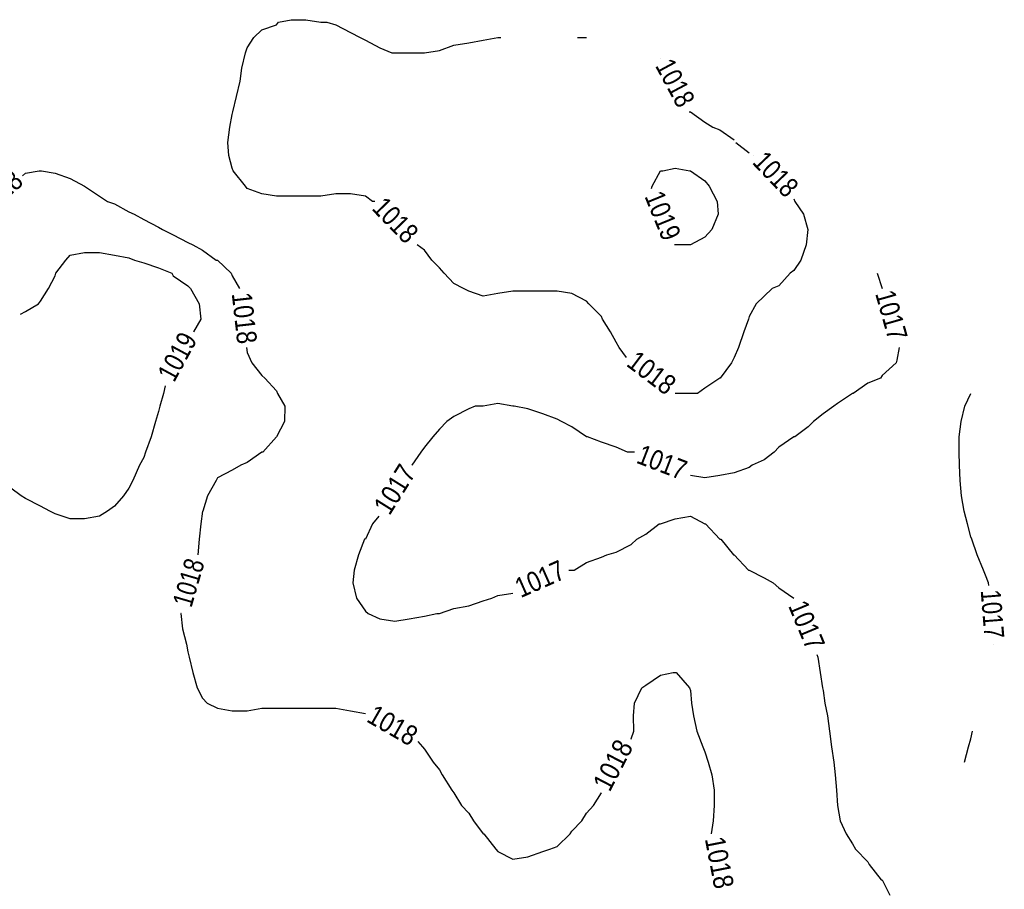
# Model space of a CAD drawing. Extents: x 628896 to 629881, y 4519192 to 4520125.
# Tile 11 of 12: x 629331 to 629523, y 4519802 to 4519972. Entities that reach past the tile are written whole.
import ezdxf
from ezdxf.enums import TextEntityAlignment as Align

# ---------------------------------------------------------------- set-up
doc = ezdxf.new("R2010")
doc.units = 0

msp = doc.modelspace()

# ---------------------------------------------------------------- linework, layer by layer
at = {"layer": 'GSLAYER', "linetype": 'CONTINUOUS', "flags": 128}
for points in [[(629400.125, 4519936.5), (629398.75, 4519937.5), (629395.8125, 4519938), (629392.9375, 4519938), (629390.0625, 4519937.5), (629387.125, 4519937.5), (629384.25, 4519937.5), (629381.375, 4519937.5), (629378.5, 4519938), (629375.625, 4519939), (629375.3125, 4519939.5), (629372.9375, 4519942.5), (629372.75, 4519943), (629372.0625, 4519945.5), (629371.875, 4519948), (629372.25, 4519951), (629372.75, 4519953.5), (629372.875, 4519954), (629373.5625, 4519957), (629374.25, 4519960), (629374.625, 4519962.5), (629375.3125, 4519965.5), (629375.625, 4519966.5), (629376.9375, 4519968.5), (629378.5, 4519970), (629381.375, 4519971), (629381.75, 4519971.5), (629384.25, 4519972), (629387.125, 4519972), (629390.0625, 4519971.5), (629391.1875, 4519971.5), (629392.9375, 4519971), (629395.8125, 4519969.5), (629397.6875, 4519968.5), (629398.75, 4519968), (629401.5625, 4519966.5), (629403.875, 4519965.5), (629404.5, 4519965.5), (629407.3125, 4519965.5), (629409.1875, 4519965.5), (629410.25, 4519965.5), (629413.1875, 4519966), (629416, 4519967), (629418.9375, 4519967.5), (629421.75, 4519968), (629424.625, 4519968.5), (629425.1875, 4519968.5)], [(629440.125, 4519968.5), (629441.9375, 4519968.5)], [(629456.375, 4519964.5), (629456.375, 4519964.5)], [(629461.9375, 4519954), (629462.1875, 4519954)], [(629462.1875, 4519954), (629462.1875, 4519954), (629465, 4519952), (629466.5625, 4519951), (629467.9375, 4519950.5), (629470.75, 4519948.5)], [(629471.0625, 4519948), (629473.6875, 4519946)], [(629474.4375, 4519945.5), (629474.4375, 4519945.5)], [(629454.75, 4519939.5), (629456.375, 4519942.5), (629456.8125, 4519942.5), (629459.25, 4519943), (629462.0625, 4519942.5), (629462.1875, 4519942.5), (629465, 4519940.5), (629465.875, 4519939.5), (629467.4375, 4519936.5), (629467.625, 4519934), (629466.375, 4519931), (629465, 4519929.5), (629462.1875, 4519928), (629462.1875, 4519928), (629459.25, 4519928), (629459.125, 4519928)], [(629331.75, 4519941.5), (629332.375, 4519942)], [(629332.375, 4519942), (629335.0625, 4519942.5), (629335.3125, 4519942.5), (629335.5, 4519942.5), (629338.125, 4519942), (629341.0625, 4519941), (629343.875, 4519939.5), (629346.8125, 4519937.5), (629348.375, 4519936.5), (629349.75, 4519936), (629352.5625, 4519934.5), (629353.5625, 4519934), (629355.5, 4519933), (629358.3125, 4519931.5), (629359.125, 4519931), (629361.1875, 4519930), (629364.0625, 4519928.5), (629365.0625, 4519928), (629366.9375, 4519927), (629369.5625, 4519925), (629369.875, 4519925), (629372.5, 4519922.5), (629372.75, 4519922), (629374.125, 4519919.5)], [(629454.625, 4519939), (629454.75, 4519939.5)], [(629400.5625, 4519936.5), (629400.125, 4519936.5)], [(629482.5625, 4519936.5), (629484.25, 4519934), (629485.125, 4519931), (629484.8125, 4519928), (629483.75, 4519925), (629482.375, 4519923), (629481.6875, 4519922.5), (629479.4375, 4519920), (629478.1875, 4519919.5), (629476.625, 4519918), (629475.0625, 4519916.5), (629473.6875, 4519914), (629473.5625, 4519913.5), (629472.625, 4519911), (629471.5625, 4519908), (629470.75, 4519906), (629470.25, 4519905), (629468, 4519902), (629467.9375, 4519902), (629465, 4519900), (629463.5625, 4519899), (629462.1875, 4519899), (629459.25, 4519899)], [(629482.375, 4519937), (629482.5625, 4519936.5)], [(629448.3125, 4519908), (629447.6875, 4519909), (629446.625, 4519911), (629445.0625, 4519913.5), (629444.8125, 4519914), (629442.375, 4519916.5), (629441.9375, 4519917), (629439.0625, 4519918.5), (629436.1875, 4519919), (629433.375, 4519919), (629430.4375, 4519919), (629427.5, 4519919), (629424.625, 4519918.5), (629421.75, 4519918), (629418.9375, 4519919), (629417.875, 4519919.5), (629416, 4519920.5), (629414.125, 4519922.5), (629413.1875, 4519923.5), (629411.6875, 4519925), (629410.25, 4519927), (629408.875, 4519928)], [(629408.875, 4519928), (629408.875, 4519928)], [(629459.125, 4519928), (629459.125, 4519928)], [(629332.375, 4519915), (629334.875, 4519916.5), (629335.3125, 4519917), (629336.875, 4519919.5), (629338.125, 4519922), (629338.3125, 4519922.5), (629340.25, 4519925), (629341.0625, 4519926), (629343.875, 4519926.5), (629346.8125, 4519926.5), (629349.75, 4519926), (629352.5625, 4519925.5), (629353.625, 4519925), (629355.5, 4519924.5), (629358.3125, 4519923.5), (629360.9375, 4519922.5), (629361.1875, 4519922), (629364.0625, 4519920), (629364.5625, 4519919.5), (629366.25, 4519916.5), (629366.625, 4519913.5), (629365.1875, 4519911)], [(629498.6875, 4519922.5), (629499.625, 4519919.5)], [(629374.125, 4519919.5), (629374.125, 4519919.5)], [(629499.75, 4519919.5), (629499.75, 4519919.5)], [(629331.375, 4519914.5), (629332.375, 4519915)], [(629365.1875, 4519911), (629365.1875, 4519911)], [(629375.625, 4519907), (629376.5625, 4519905), (629378.5, 4519902.5), (629379.125, 4519902), (629381.375, 4519899.5), (629381.5625, 4519899), (629383, 4519896.5), (629382.9375, 4519893.5), (629381.375, 4519890.5), (629378.6875, 4519887.5), (629378.5, 4519887.5), (629375.625, 4519885.5), (629374.4375, 4519885), (629372.75, 4519884), (629369.875, 4519882.5), (629369.5625, 4519882), (629367.875, 4519879), (629367, 4519876), (629366.9375, 4519876), (629366.625, 4519873.5), (629366.25, 4519870.5), (629366, 4519867.5)], [(629375.5, 4519908), (629375.625, 4519907)], [(629449.6875, 4519906), (629448.3125, 4519908)], [(629502.9375, 4519908), (629502.5, 4519905.5), (629502.375, 4519905), (629499.625, 4519902.5), (629499.3125, 4519902), (629496.8125, 4519901), (629494, 4519899), (629493.875, 4519899), (629490.9375, 4519897), (629490.1875, 4519896.5), (629488.125, 4519895), (629486.25, 4519893.5), (629485.1875, 4519892.5), (629482.5625, 4519890.5), (629482.375, 4519890.5), (629479.4375, 4519888.5), (629478.5625, 4519887.5), (629476.625, 4519886), (629474.25, 4519885), (629473.6875, 4519884.5), (629470.75, 4519883.5), (629467.9375, 4519883), (629465, 4519882.5), (629462.1875, 4519883)], [(629502.9375, 4519908), (629502.9375, 4519908)], [(629359.3125, 4519899), (629358.625, 4519896.5), (629358.3125, 4519895.5), (629357.75, 4519893.5), (629356.875, 4519890.5), (629355.8125, 4519887.5), (629355.5, 4519886.5), (629354.625, 4519885), (629353.3125, 4519882), (629352.5625, 4519880.5), (629351.5, 4519879), (629349.75, 4519877), (629348.375, 4519876), (629346.8125, 4519875), (629343.875, 4519874.5), (629341.0625, 4519874.5), (629338.125, 4519875.5), (629337.125, 4519876), (629335.3125, 4519877), (629332.375, 4519878.5), (629331.5, 4519879), (629329.5, 4519880.5)], [(629359.625, 4519900.5), (629359.3125, 4519899)], [(629459.25, 4519899), (629459.25, 4519899)], [(629520.4375, 4519862), (629519.8125, 4519863.5), (629519.4375, 4519864.5), (629518.1875, 4519867.5), (629517.125, 4519870.5), (629516.9375, 4519871), (629516.3125, 4519873.5), (629515.625, 4519876), (629515.125, 4519879), (629514.875, 4519882), (629514.75, 4519885), (629514.6875, 4519887.5), (629514.6875, 4519890.5), (629515.0625, 4519893.5), (629515.8125, 4519896.5), (629516.9375, 4519899)], [(629450.625, 4519887.5), (629449.9375, 4519887.5), (629447.6875, 4519888.5), (629444.8125, 4519889.5), (629442.125, 4519890.5), (629441.9375, 4519890.5), (629439.0625, 4519892.5), (629437, 4519893.5), (629436.1875, 4519894), (629433.375, 4519895), (629430.4375, 4519896), (629427.8125, 4519896.5), (629427.5, 4519896.5), (629424.625, 4519897), (629421.75, 4519896.5), (629420.1875, 4519896.5), (629418.9375, 4519896), (629416, 4519894.5), (629414.625, 4519893.5), (629413.1875, 4519892), (629411.875, 4519890.5), (629410.25, 4519888.5), (629409.5625, 4519887.5), (629407.8125, 4519885)], [(629451.25, 4519887.5), (629450.625, 4519887.5)], [(629407.8125, 4519885), (629407.8125, 4519885)], [(629462.1875, 4519883), (629462.1875, 4519883)], [(629401.375, 4519875), (629400.125, 4519873.5)], [(629439.0625, 4519864.5), (629439.5, 4519864.5), (629441.9375, 4519866), (629444.8125, 4519867), (629445.875, 4519867.5), (629447.6875, 4519868), (629450.625, 4519869.5), (629451.75, 4519870.5), (629453.5, 4519871.5), (629456.125, 4519873.5), (629456.375, 4519873.5), (629459.25, 4519874.5), (629462.1875, 4519875), (629465, 4519873.5), (629465.125, 4519873.5), (629467.9375, 4519870.5), (629468.125, 4519870.5), (629470.625, 4519867.5), (629470.75, 4519867.5), (629473.5625, 4519864.5), (629473.6875, 4519864.5), (629476.625, 4519863), (629478.375, 4519862), (629479.4375, 4519861), (629482.375, 4519859)], [(629400.125, 4519873.5), (629398.75, 4519870.5), (629398.5625, 4519870.5), (629397.375, 4519867.5), (629396.5625, 4519864.5), (629396.3125, 4519862), (629397, 4519859), (629398.75, 4519856.5), (629399.25, 4519856), (629401.5625, 4519855), (629404.5, 4519854.5), (629407.3125, 4519855), (629410.25, 4519855.5), (629412.6875, 4519856), (629413.1875, 4519856), (629416, 4519857), (629418.9375, 4519857.5), (629421.75, 4519858.5), (629423.4375, 4519859), (629424.625, 4519859.5), (629427.5, 4519860)], [(629366, 4519867.5), (629366, 4519867.5)], [(629438.4375, 4519864.5), (629439.0625, 4519864.5)], [(629520.5, 4519861.5), (629520.4375, 4519862)], [(629427.5, 4519860), (629427.5, 4519860)], [(629482.375, 4519859), (629482.375, 4519859)], [(629362.75, 4519856), (629362.6875, 4519856)], [(629362.6875, 4519856), (629363, 4519853), (629363.8125, 4519850), (629364.0625, 4519848.5), (629364.3125, 4519847.5), (629365.0625, 4519844.5), (629365.875, 4519841.5), (629366.9375, 4519839.5), (629367.8125, 4519838.5), (629369.875, 4519837.5), (629372.75, 4519837), (629375.625, 4519837), (629378.5, 4519837.5), (629381.375, 4519837.5), (629384.25, 4519837.5), (629387.125, 4519837.5), (629390.0625, 4519837.5), (629392.9375, 4519837.5), (629395.8125, 4519837), (629398.75, 4519836.5)], [(629521.375, 4519850), (629521.375, 4519850)], [(629486.875, 4519848), (629487.0625, 4519847.5)], [(629487.0625, 4519847.5), (629487.5625, 4519844.5), (629488, 4519841.5), (629488.125, 4519841), (629488.4375, 4519838.5), (629488.9375, 4519836), (629489.375, 4519833), (629489.75, 4519830), (629490.1875, 4519827), (629490.4375, 4519824.5), (629490.75, 4519821.5), (629490.9375, 4519818.5), (629491.4375, 4519815.5), (629492.625, 4519813), (629493.875, 4519811), (629494.4375, 4519810), (629496.8125, 4519807.5), (629497.125, 4519807), (629499.4375, 4519804), (629499.625, 4519804), (629501.125, 4519801)], [(629450.625, 4519831.5), (629451.125, 4519833), (629451.0625, 4519836), (629451.25, 4519838.5), (629452.6875, 4519841.5), (629453.5, 4519842), (629456.375, 4519844), (629458.8125, 4519844.5), (629459.25, 4519844.5), (629459.4375, 4519844.5), (629462, 4519841.5), (629462.1875, 4519841), (629462.4375, 4519838.5), (629462.8125, 4519836), (629463.4375, 4519833), (629464.625, 4519830), (629465, 4519829), (629465.6875, 4519827), (629466.375, 4519824.5), (629466.8125, 4519821.5), (629466.8125, 4519818.5), (629466.625, 4519815.5), (629466.25, 4519813)], [(629398.75, 4519836.5), (629398.75, 4519836.5)], [(629450.5625, 4519831.5), (629450.625, 4519831.5)], [(629516.5, 4519830), (629516.9375, 4519831.5), (629517.3125, 4519833)], [(629409, 4519831), (629409.875, 4519830)], [(629409.875, 4519830), (629410.25, 4519829.5), (629411.9375, 4519827), (629413.1875, 4519825.5), (629413.75, 4519824.5), (629415.625, 4519821.5), (629416, 4519821), (629417.5, 4519818.5), (629418.9375, 4519817), (629419.8125, 4519815.5), (629421.75, 4519813), (629421.875, 4519813), (629424.1875, 4519810), (629424.625, 4519809.5), (629427.5, 4519808), (629430.4375, 4519808.5), (629433.375, 4519809.5), (629434.75, 4519810), (629436.1875, 4519810.5), (629438.75, 4519813), (629439.0625, 4519813.5), (629441, 4519815.5), (629441.9375, 4519817), (629443.25, 4519818.5), (629444.8125, 4519821)], [(629515.75, 4519827), (629516.5, 4519830)], [(629444.8125, 4519821), (629444.8125, 4519821)], [(629466.25, 4519813), (629466.25, 4519813)]]:
    msp.add_lwpolyline(points, dxfattribs=at)

# ---------------------------------------------------------------- texts
at = {"layer": 'GSLAYER', "color": 7}
for s, rotation, width, p, p2 in [('1018', 297.9, 0.783007, (629455.25, 4519963), (629459.8125, 4519954.5)), ('1018', 313, 0.785763, (629474.125, 4519944), (629480.8125, 4519937)), ('1018', 40, 0.80554, (629324.6875, 4519933.5), (629332.1875, 4519940)), ('1018', 314.4, 0.792805, (629399.8125, 4519935), (629406.625, 4519928)), ('1019', 292.2, 0.789422, (629453.1875, 4519937.5), (629456.875, 4519928.5)), ('1018', 276.8, 0.816771, (629372.625, 4519918.5), (629373.75, 4519908.5)), ('1017', 285.8, 0.801328, (629498.25, 4519918.5), (629500.9375, 4519909)), ('1019', 62.1, 0.785419, (629361.375, 4519901), (629366, 4519909.5)), ('1018', 324, 0.807598, (629449.5, 4519904.5), (629457.4375, 4519898.5)), ('1017', 337.6, 0.788509, (629451.4375, 4519885.5), (629460.5, 4519882)), ('1017', 57.2, 0.813567, (629403.4375, 4519875), (629408.75, 4519883.5)), ('1018', 74.2, 0.760922, (629364.75, 4519857), (629367.375, 4519866)), ('1017', 22.4, 0.804021, (629429.0625, 4519859), (629438.125, 4519863)), ('1017', 274.4, 0.773467, (629518.875, 4519860.5), (629519.625, 4519851)), ('1017', 292.5, 0.791359, (629481.25, 4519857.5), (629485, 4519848.5)), ('1018', 331.9, 0.813567, (629398.75, 4519835), (629407.4375, 4519830)), ('1018', 61.3, 0.823626, (629446.4375, 4519821), (629451.125, 4519830)), ('1018', 281.4, 0.826745, (629465, 4519812), (629466.9375, 4519802))]:
    msp.add_text(s, height=3.89682, rotation=rotation, dxfattribs=dict(at, width=width)).set_placement(p, p2, align=Align.FIT)

doc.saveas('drawing.dxf')
